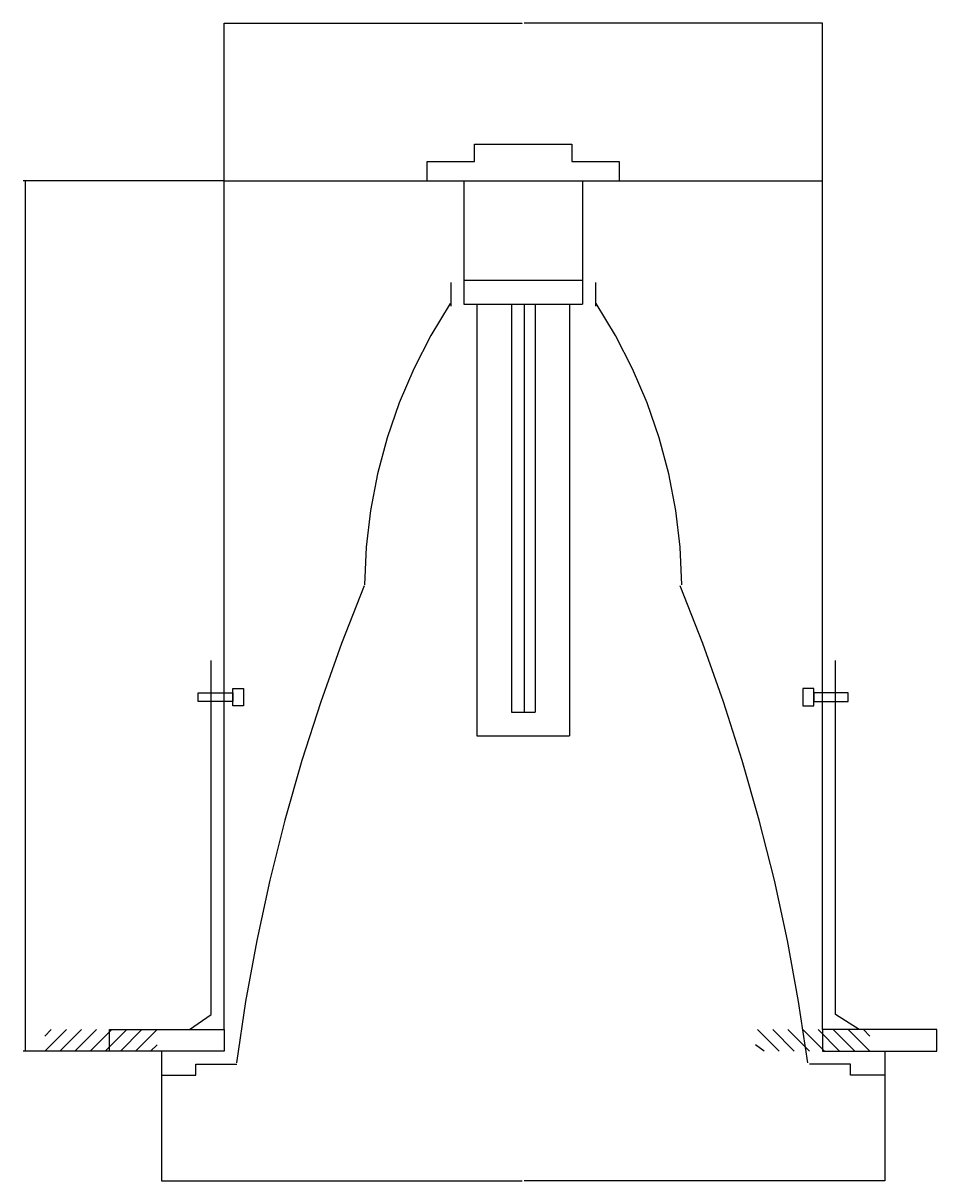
# Model space of a CAD drawing. Header units: millimetres. Extents: x 0 to 420, y 0 to 297.
# Tile 7 of 25: x 189 to 207, y 116 to 139. Entities that reach past the tile are written whole.
import ezdxf

# ---------------------------------------------------------------- set-up
doc = ezdxf.new("R2010")
doc.units = ezdxf.units.MM
doc.layers.add('LINE_000000', color=7, linetype='Continuous')
doc.layers.add('TEXT', color=7, linetype='Continuous')

msp = doc.modelspace()

# ---------------------------------------------------------------- linework, layer by layer
at = {"layer": 'LINE_000000', "lineweight": 25}
for p, q in [((193.209, 135.594), (193.209, 138.811)), ((193.209, 138.811), (199.051, 138.811)), ((204.936, 138.811), (199.094, 138.811)), ((204.936, 135.594), (204.936, 138.811)), ((193.209, 135.721), (189.272, 135.721)), ((193.209, 135.721), (204.936, 135.721)), ((193.209, 119.084), (193.209, 135.721)), ((197.908, 135.721), (197.908, 133.308)), ((200.237, 135.721), (200.237, 133.308)), ((204.936, 119.084), (204.936, 135.721)), ((197.654, 133.731), (197.654, 133.265)), ((197.908, 133.773), (200.237, 133.773)), ((200.491, 133.731), (200.491, 133.265)), ((197.908, 133.308), (200.237, 133.308)), ((198.162, 133.308), (198.162, 124.841)), ((198.84, 133.308), (198.84, 125.307)), ((199.094, 133.308), (199.094, 125.307)), ((199.305, 133.308), (199.305, 125.307)), ((199.983, 133.308), (199.983, 124.841)), ((198.84, 125.307), (199.305, 125.307)), ((198.162, 124.841), (199.983, 124.841)), ((189.696, 118.66), (190.119, 119.084)), ((189.696, 118.957), (189.823, 119.084)), ((189.992, 118.66), (190.415, 119.084)), ((190.288, 118.66), (190.712, 119.084)), ((190.585, 118.66), (191.008, 119.084)), ((190.881, 118.66), (191.304, 119.084)), ((191.177, 118.66), (191.601, 119.084)), ((191.474, 118.66), (191.897, 119.084)), ((204.089, 118.66), (203.666, 119.084)), ((204.385, 118.66), (203.962, 119.084)), ((204.682, 118.66), (204.258, 119.084)), ((204.978, 118.66), (204.555, 119.084)), ((205.274, 118.66), (204.851, 119.084)), ((205.571, 118.66), (205.147, 119.084)), ((205.867, 118.66), (205.444, 119.084)), ((205.867, 118.957), (205.74, 119.084)), ((191.77, 118.66), (191.897, 118.787)), ((203.793, 118.66), (203.623, 118.787)), ((190.966, 118.66), (189.272, 118.66)), ((191.982, 118.195), (191.982, 116.12)), ((206.163, 118.195), (206.163, 116.12)), ((191.982, 116.12), (199.051, 116.12)), ((206.163, 116.12), (199.094, 116.12))]:
    msp.add_line(p, q, dxfattribs=at)
at = {"layer": 'LINE_000000', "lineweight": 0}
for p, q in [((193.209, 138.811), (193.209, 138.811)), ((204.936, 138.811), (204.936, 138.811)), ((189.315, 135.721), (189.315, 135.721)), ((189.315, 118.66), (189.315, 118.66)), ((191.982, 116.12), (191.982, 116.12)), ((206.163, 116.12), (206.163, 116.12))]:
    msp.add_line(p, q, dxfattribs=at)
at = {"layer": 'LINE_000000', "lineweight": 25}
for points in [[(197.189, 135.721), (197.189, 136.102), (198.12, 136.102), (198.12, 136.44), (200.025, 136.44), (200.025, 136.102), (200.956, 136.102), (200.956, 135.721)], [(189.315, 118.66), (189.315, 127.212), (189.315, 135.721)], [(197.644, 133.318), (197.263, 132.691), (196.929, 132.041), (196.643, 131.371), (196.406, 130.683), (196.219, 129.98), (196.082, 129.264), (195.996, 128.539), (195.962, 127.806)], [(202.183, 127.806), (202.149, 128.539), (202.063, 129.264), (201.926, 129.98), (201.739, 130.683), (201.502, 131.371), (201.216, 132.041), (200.882, 132.691), (200.501, 133.318)], [(195.957, 127.786), (195.513, 126.655), (195.105, 125.512), (194.735, 124.357), (194.403, 123.191), (194.108, 122.015), (193.852, 120.829), (193.633, 119.636), (193.454, 118.434)], [(204.649, 118.434), (204.469, 119.636), (204.251, 120.829), (203.995, 122.015), (203.7, 123.191), (203.367, 124.357), (202.997, 125.512), (202.59, 126.655), (202.146, 127.786)], [(192.532, 119.084), (192.955, 119.38), (192.955, 126.323)], [(205.655, 119.084), (205.19, 119.38), (205.19, 126.323)], [(191.982, 118.66), (191.982, 118.195), (192.659, 118.195), (192.659, 118.406), (193.463, 118.406)], [(206.163, 118.66), (206.163, 118.195), (205.486, 118.195), (205.486, 118.406), (204.682, 118.406)]]:
    msp.add_lwpolyline(points, dxfattribs=at)
for points in [[(193.379, 125.434), (193.379, 125.772), (193.59, 125.772), (193.59, 125.434), (193.379, 125.434)], [(204.766, 125.434), (204.766, 125.772), (204.555, 125.772), (204.555, 125.434), (204.766, 125.434)], [(192.701, 125.518), (192.701, 125.688), (193.379, 125.688), (193.379, 125.518), (192.701, 125.518)], [(205.444, 125.518), (205.444, 125.688), (204.766, 125.688), (204.766, 125.518), (205.444, 125.518)], [(190.966, 118.66), (190.966, 119.084), (193.209, 119.084), (193.209, 118.66), (190.966, 118.66)], [(207.179, 118.66), (207.179, 119.084), (204.936, 119.084), (204.936, 118.66), (207.179, 118.66)]]:
    msp.add_lwpolyline(points, close=True, dxfattribs=at)

# ---------------------------------------------------------------- texts
at = {"layer": 'TEXT'}
for s, p in [('Ø 115 mm', (199.051, 138.811)), ('215 mm', (189.272, 127.212)), ('Ø 131 mm', (199.051, 116.12))]:
    msp.add_text(s, height=0.00293, dxfattribs=at).set_placement(p)

doc.saveas('drawing.dxf')
